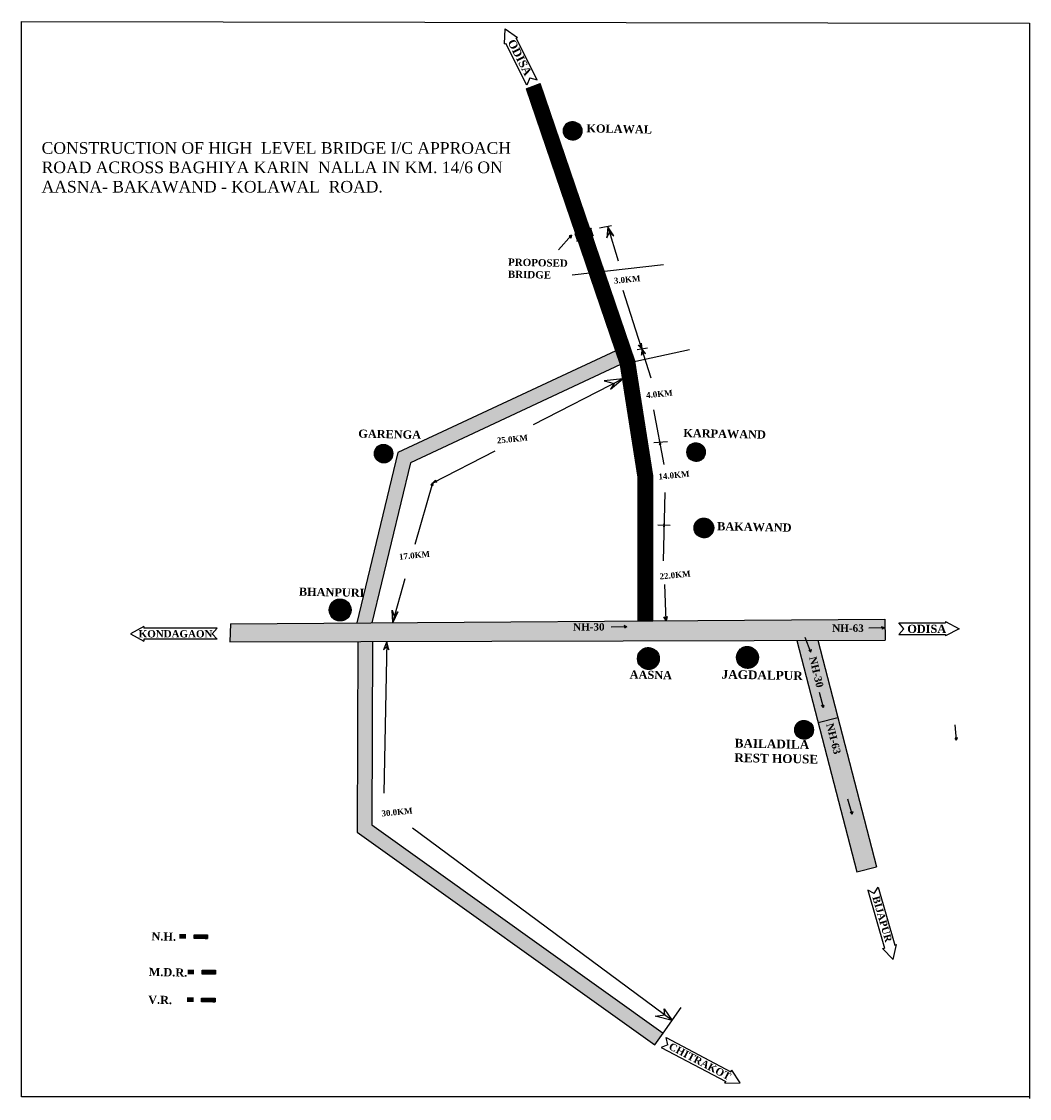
# Model space of a CAD drawing. Header units: metres. Extents: x 8674 to 48049, y 1780 to 5719.
# Tile 2 of 2: x 44578 to 48049, y 2012 to 5719. Entities that reach past the tile are written whole.
import ezdxf

# ---------------------------------------------------------------- set-up
doc = ezdxf.new("R2010")
doc.units = ezdxf.units.M
doc.header["$MEASUREMENT"] = 0
doc.layers.add('TEX', color=6, linetype='Continuous')
doc.styles.get("Standard").update_dxf_attribs({"font": 'arial.ttf'})
doc.styles.add('style1', font='txt.shx', dxfattribs={"height": 1})

msp = doc.modelspace()

# ---------------------------------------------------------------- hatches: boundary and pattern name
at = {"true_color": 0x2776bb}
h = msp.add_hatch(dxfattribs=at)
h.set_pattern_fill('ANSI31', color=152)
h.paths.add_polyline_path([(46584.18479, 4859.50635), (46533.29931, 4853.80467), (46641.04988, 4538.05544), (46689.99391, 4548.69935), (46689.77904, 4550.07591)])
h.paths.add_polyline_path([(46534.76628, 5004.32097), (46534.05839, 5006.38198), (46534.06266, 5006.38284), (46363.87582, 5505.09356), (46317.11561, 5487.30334), (46533.29931, 4853.80467), (46584.18479, 4859.50635)])
h = msp.add_hatch()
h.set_pattern_fill('ANSI31', color=1)
h.set_pattern_definition([(45, (45808.21982, 4451.05232), (-0.088388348, 0.088388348), [])])
edge = h.paths.add_edge_path()
edge.add_arc((46475.86519, 5342.58948), 31.79142, 0, 360)
h = msp.add_hatch()
h.set_pattern_fill('ANSI31', color=1)
h.set_pattern_definition([(45, (41183.51542, 2309.61717), (-0.0883883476, 0.0883883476), [])])
h.paths.add_polyline_path([(46536.93223, 5006.9612), (46539.35167, 5007.47985), (46539.58851, 5006.74406), (46537.18219, 5006.2371), (46545.28983, 4982.75003), (46547.56439, 4983.34373), (46547.85753, 4982.52619), (46545.60733, 4981.83025), (46542.82036, 4980.87164), (46534.05839, 5006.38198)])
h = msp.add_hatch(color=1)
h.dxf.hatch_style = 1
h.paths.add_polyline_path([(46536.93223, 5006.9612), (46539.35167, 5007.47985), (46539.58851, 5006.74406), (46537.18219, 5006.2371), (46545.28983, 4982.75003), (46547.56439, 4983.34373), (46547.85753, 4982.52619), (46545.60733, 4981.83025), (46542.82036, 4980.87164), (46534.05839, 5006.38198)])
h = msp.add_hatch(color=1)
h.dxf.hatch_style = 1
h.paths.add_polyline_path([(46483.668, 4989.22863), (46486.44109, 4990.19016), (46495.15028, 4965.07261), (46492.52442, 4963.75092)])
h.paths.add_polyline_path([(46492.17336, 4964.70628), (46492.52442, 4963.75092), (46490.44369, 4962.73132), (46490.00788, 4963.64515)])
h.paths.add_polyline_path([(46483.668, 4989.22863), (46483.97085, 4988.35742), (46481.79792, 4987.71697), (46481.48403, 4988.54812)])
at = {"true_color": 0xadddf7}
h = msp.add_hatch(dxfattribs=at)
h.set_pattern_fill('ANSI31', color=141)
h.paths.add_polyline_path([(46641.04988, 4538.05544), (46624.80751, 4585.65161), (45873.89654, 4235.31054), (45732.37462, 3648.99864), (45783.89507, 3649.34873), (45916.85222, 4200.1776)])
at = {"true_color": 0x2776bb}
h = msp.add_hatch(dxfattribs=at)
h.set_pattern_fill('ANSI31', color=152)
h.paths.add_polyline_path([(46689.99391, 4548.69935), (46641.04988, 4538.05544), (46701.46333, 4151.01073), (46751.46333, 4151.01073), (46751.46333, 4154.88947)])
h = msp.add_hatch()
h.set_pattern_fill('ANSI31', color=1)
h.set_pattern_definition([(45, (45157.15557, 3339.90478), (-0.088388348, 0.088388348), [])])
edge = h.paths.add_edge_path()
edge.add_arc((45824.80094, 4231.44194), 31.79142, 0, 360)
h = msp.add_hatch()
h.set_pattern_fill('ANSI31', color=1)
h.set_pattern_definition([(45, (46233.068, 3345.18353), (-0.088388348, 0.088388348), [])])
edge = h.paths.add_edge_path()
edge.add_arc((46900.71337, 4236.72069), 31.83572, 0, 360)
h = msp.add_hatch(dxfattribs=at)
h.set_pattern_fill('ANSI31', color=152)
h.paths.add_polyline_path([(46751.46333, 4151.01073), (46701.46333, 4151.01073), (46701.46333, 3655.58378), (46751.46333, 3655.92353)])
h = msp.add_hatch()
h.set_pattern_fill('ANSI31', color=1)
h.set_pattern_definition([(45, (46260.14019, 3084.22787), (-0.088388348, 0.088388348), [])])
edge = h.paths.add_edge_path()
edge.add_arc((46927.78556, 3975.76503), 33.76379, 0, 360)
h = msp.add_hatch()
h.set_pattern_fill('ANSI31', color=1)
h.set_pattern_definition([(45, (45007.29093, 2801.89645), (-0.088388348, 0.088388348), [])])
edge = h.paths.add_edge_path()
edge.add_arc((45674.93629, 3693.43361), 37.62684, 0, 360)
h = msp.add_hatch()
h.set_pattern_fill('ANSI31', color=2)
h.paths.add_polyline_path([(47551.27327, 3661.35839), (45297.81267, 3646.04571), (45295.81518, 3584.19982), (47551.44332, 3589.54065)])
h.paths.add_polyline_path([(47319.92244, 3588.99246), (47247.65322, 3588.82134), (47454.29935, 2791.63456), (47522.05979, 2809.19937)])
h = msp.add_hatch(dxfattribs=at)
h.set_pattern_fill('ANSI31', color=152)
h.paths.add_polyline_path([(45784.00054, 2954.30146), (45786.34074, 3585.36127), (45736.33995, 3585.24288), (45733.90506, 2928.64704), (46758.1618, 2196.6321), (46787.23431, 2237.3112)])
h = msp.add_hatch()
h.set_pattern_fill('ANSI31', color=1)
h.set_pattern_definition([(45, (46068.92772, 2634.66425), (-0.088388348, 0.088388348), [])])
edge = h.paths.add_edge_path()
edge.add_arc((46736.57308, 3526.20141), 37.62684, 0, 360)
h = msp.add_hatch()
h.set_pattern_fill('ANSI31', color=1)
h.set_pattern_definition([(45, (46410.1542, 2638.58266), (-0.088388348, 0.088388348), [])])
edge = h.paths.add_edge_path()
edge.add_arc((47077.79956, 3530.11982), 37.62684, 0, 360)
h = msp.add_hatch()
h.set_pattern_fill('ANSI31', color=1)
h.set_pattern_definition([(45, (46604.97252, 2389.38406), (-0.088388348, 0.088388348), [])])
edge = h.paths.add_edge_path()
edge.add_arc((47272.61789, 3280.92123), 32.13215, 0, 360)
at = {"true_color": 0xf1eb1f}
h = msp.add_hatch(dxfattribs=at)
h.set_pattern_fill('ANSI31', color=2)
h.set_pattern_definition([(45, (35485.72462, 480.34072), (-0.0883883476, 0.0883883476), [])])
h.paths.add_polyline_path([(45218.17252, 2575.72242), (45171.92415, 2575.72242), (45171.92415, 2562.52579), (45218.17252, 2562.52579)])
h = msp.add_hatch()
h.set_pattern_fill('ANSI31', color=5)
h.set_pattern_definition([(45, (35514.00878, 357.81027), (-0.0883883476, 0.0883883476), [])])
h.paths.add_polyline_path([(45246.45667, 2453.19196), (45200.20831, 2453.19196), (45200.20831, 2439.99534), (45246.45667, 2439.99534)])
at = {"true_color": 0xadddf7}
h = msp.add_hatch(dxfattribs=at)
h.set_pattern_fill('ANSI31', color=141)
h.set_pattern_definition([(45, (35512.01765, 262.36194), (-0.0883883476, 0.0883883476), [])])
h.paths.add_polyline_path([(45244.46554, 2357.74364), (45198.21718, 2357.74364), (45198.21718, 2344.54701), (45244.46554, 2344.54701)])

# ---------------------------------------------------------------- linework, layer by layer
for p, q in [((44578.009, 5718.83351), (48048.75074, 5713.62281)), ((44578.009, 2017.24249), (44578.009, 5718.83351)), ((48048.75074, 5713.62281), (48048.75074, 2012.03179)), ((46241.48483, 5641.53344), (46242.80803, 5694.22145)), ((46242.80803, 5694.22145), (46286.08344, 5664.13796)), ((46241.48483, 5641.53344), (46245.36554, 5643.50035)), ((46317.94728, 5500.29694), (46245.36554, 5643.50035)), ((46281.31347, 5661.72034), (46286.08344, 5664.13796)), ((46353.89522, 5518.51693), (46281.31347, 5661.72034)), ((46328.81367, 5524.53276), (46317.94728, 5500.29694)), ((46328.81367, 5524.53276), (46353.89522, 5518.51693)), ((46317.11561, 5487.30334), (46363.87582, 5505.09356)), ((46567.78631, 5008.66856), (46609.00172, 5016.61198)), ((46596.93468, 5012.43157), (46593.80313, 4974.88981)), ((46596.93468, 5012.43157), (46632.12792, 4895.27323)), ((46617.30198, 4981.52221), (46596.93468, 5012.43157)), ((46471.78376, 4983.44026), (46427.20743, 4932.63334)), ((46471.78376, 4983.44026), (46463.47004, 4980.84463)), ((46463.47004, 4980.84463), (46465.96448, 4977.17669)), ((46469.55976, 4973.05972), (46465.96448, 4977.17669)), ((46471.78376, 4983.44026), (46469.55976, 4973.05972)), ((46593.80313, 4974.88981), (46602.53702, 4993.78138)), ((46602.53702, 4993.78138), (46617.30198, 4981.52221)), ((46474.63611, 4847.23151), (46788.93996, 4882.44901)), ((46746.52602, 4490.81879), (46649.72464, 4792.75961)), ((46713.88338, 4592.63702), (46701.36972, 4605.19536)), ((46701.36972, 4605.19536), (46710.42035, 4603.43884)), ((46710.42035, 4603.43884), (46711.98754, 4611.5139)), ((46711.98754, 4611.5139), (46713.88338, 4592.63702)), ((46641.04988, 4538.05544), (46878.52933, 4589.70035)), ((46697.99532, 4590.07779), (46733.9173, 4595.86405)), ((46713.88338, 4592.63702), (46713.13558, 4570.89671)), ((46713.13558, 4570.89671), (46717.65716, 4580.86594)), ((46726.80922, 4576.29554), (46713.88338, 4592.63702)), ((46717.65716, 4580.86594), (46726.80922, 4576.29554)), ((46648.77713, 4488.55003), (46339.52861, 4330.65179)), ((46648.77713, 4488.55003), (46583.87166, 4481.65238)), ((46606.42585, 4453.90266), (46648.77713, 4488.55003)), ((46583.87166, 4481.65238), (46618.81918, 4473.2539)), ((46618.81918, 4473.2539), (46606.42585, 4453.90266)), ((46790.42164, 4194.28578), (46755.22841, 4381.73914)), ((46755.50307, 4270.34479), (46802.08018, 4273.83355)), ((46775.85581, 4271.86927), (46774.93058, 4261.27132)), ((46774.93058, 4261.27132), (46776.93896, 4266.09996)), ((46779.83205, 4262.85279), (46775.85581, 4271.86927)), ((46776.93896, 4266.09996), (46779.83205, 4262.85279)), ((46207.39486, 4240.58266), (45993.46383, 4129.56728)), ((45993.46383, 4129.56728), (45932.62155, 3919.21994)), ((45993.46383, 4129.56728), (45987.39611, 4124.24402)), ((45987.39611, 4124.24402), (45991.84388, 4123.96671)), ((45990.88711, 4130.36407), (45997.11331, 4128.26218)), ((45991.84388, 4123.96671), (45995.35824, 4121.89312)), ((45993.46383, 4129.56728), (46003.41417, 4140.755)), ((46008.26835, 4134.69524), (45993.46383, 4129.56728)), ((45995.35824, 4121.89312), (45993.46383, 4129.56728)), ((46003.41417, 4140.755), (46002.33338, 4134.16996)), ((46002.33338, 4134.16996), (46008.26835, 4134.69524)), ((46793.35447, 4097.63012), (46787.46719, 3862.94741)), ((46769.07745, 3986.5786), (46811.09902, 3985.41283)), ((46790.55367, 3985.98281), (46788.86252, 3979.32818)), ((46788.86252, 3979.32818), (46790.41763, 3980.56004)), ((46790.55367, 3985.98281), (46789.32639, 3989.4639)), ((46789.32639, 3989.4639), (46790.60617, 3988.07563)), ((46790.41763, 3980.56004), (46791.98116, 3979.41647)), ((46791.38455, 3989.70286), (46790.55367, 3985.98281)), ((46791.98116, 3979.41647), (46790.55367, 3985.98281)), ((46790.60617, 3988.07563), (46791.38455, 3989.70286)), ((45857.12521, 3649.84634), (45899.06376, 3801.92065)), ((46797.56393, 3656.2368), (46793.33283, 3780.93657)), ((45857.12521, 3649.84634), (45854.28753, 3692.49149)), ((45854.28753, 3692.49149), (45862.42444, 3669.062)), ((45873.60093, 3686.97093), (45857.12521, 3649.84634)), ((45862.42444, 3669.062), (45873.60093, 3686.97093)), ((46797.23455, 3665.94453), (46801.72769, 3670.46133)), ((46801.72769, 3670.46133), (46797.56393, 3656.2368)), ((44999.56504, 3636.47381), (44953.16701, 3611.47381)), ((44999.56504, 3636.47381), (44999.56504, 3630.87884)), ((45297.81267, 3646.04571), (45295.81518, 3584.19982)), ((45297.81267, 3646.04571), (47551.27327, 3661.35839)), ((46797.56393, 3656.2368), (46790.10541, 3669.47772)), ((46790.10541, 3669.47772), (46797.23455, 3665.94453)), ((47551.27327, 3661.35839), (47551.44332, 3589.54065)), ((47599.41035, 3649.56748), (47759.95731, 3649.56748)), ((47616.11543, 3628.91818), (47599.41035, 3649.56748)), ((47759.95731, 3653.91818), (47806.35534, 3628.91818)), ((47759.95731, 3653.91818), (47759.95731, 3649.56748)), ((44953.16701, 3611.47381), (44999.56504, 3586.47381)), ((45251.30304, 3630.87884), (44999.56504, 3630.87884)), ((45234.59796, 3611.47381), (45251.30304, 3630.87884)), ((45234.59796, 3611.47381), (45251.30304, 3592.40764)), ((47616.11543, 3628.91818), (47599.41035, 3609.26584)), ((47599.41035, 3609.26584), (47759.95731, 3609.26584)), ((47806.35534, 3628.91818), (47759.95731, 3603.91818)), ((47759.95731, 3609.26584), (47759.95731, 3603.91818)), ((44999.56504, 3592.40764), (44999.56504, 3586.47381)), ((45251.30304, 3592.40764), (44999.56504, 3592.40764)), ((45295.81518, 3584.19982), (47551.44332, 3589.54065)), ((45836.14033, 3585.47919), (45824.23543, 3555.94738)), ((45824.23543, 3555.94738), (45835.77199, 3567.60526)), ((45836.14033, 3585.47919), (45825.37289, 3062.97752)), ((45835.77199, 3567.60526), (45842.55327, 3556.61262)), ((45842.55327, 3556.61262), (45836.14033, 3585.47919)), ((47247.65322, 3588.82134), (47454.29935, 2791.63456)), ((47319.92244, 3588.99246), (47522.05979, 2809.19937)), ((46818.41763, 2280.94382), (45924.15925, 2942.71243)), ((47454.29935, 2791.63456), (47522.05979, 2809.19937)), ((47492.41535, 2729.10373), (47549.58367, 2529.61877)), ((47514.51035, 2718.07934), (47492.41535, 2729.10373)), ((47514.51035, 2718.07934), (47528.07275, 2739.15437)), ((47528.07275, 2739.15437), (47585.40786, 2539.9286)), ((47543.03375, 2527.73377), (47549.58367, 2529.61877)), ((47543.03375, 2527.73377), (47579.89068, 2490.05959)), ((47579.89068, 2490.05959), (47591.08352, 2541.562)), ((47585.40786, 2539.9286), (47591.08352, 2541.562)), ((46759.37568, 2295.57074), (46792.99346, 2299.75821)), ((46787.23431, 2237.3112), (46849.60096, 2324.57644)), ((46792.99346, 2299.75821), (46790.43565, 2320.29277)), ((46790.43565, 2320.29277), (46818.41763, 2280.94382)), ((46818.41763, 2280.94382), (46759.37568, 2295.57074)), ((46758.1618, 2196.6321), (46787.23431, 2237.3112)), ((46803.84799, 2196.77193), (46780.02936, 2187.37578)), ((46780.02936, 2187.37578), (47002.81965, 2070.17294)), ((46803.84799, 2196.77193), (46797.94058, 2221.42312)), ((46797.94058, 2221.42312), (47020.73087, 2104.22028)), ((47020.73087, 2104.22028), (47023.49351, 2109.47177)), ((47052.9168, 2065.7448), (47023.49351, 2109.47177)), ((47000.21478, 2065.22134), (47002.81965, 2070.17294)), ((47000.21478, 2065.22134), (47052.9168, 2065.7448)), ((48048.75074, 2017.24249), (44578.009, 2017.24249))]:
    msp.add_line(p, q)
at = {"color": 18, "true_color": 0x000000}
for p, q in [((46662.35247, 3635.43029), (46608.52668, 3634.5207)), ((46662.35247, 3635.43029), (46653.13235, 3639.54716)), ((46653.13235, 3639.54716), (46656.25859, 3635.32731)), ((46662.35247, 3635.43029), (46654.80027, 3630.64369)), ((46656.25859, 3635.32731), (46654.80027, 3630.64369)), ((47549.00374, 3631.7911), (47539.78362, 3635.90797)), ((47539.78362, 3635.90797), (47542.90986, 3631.68812)), ((47296.41333, 3548.38592), (47276.01437, 3598.20486)), ((47549.00374, 3631.7911), (47495.17795, 3630.88151)), ((47549.00374, 3631.7911), (47541.45154, 3627.0045)), ((47542.90986, 3631.68812), (47541.45154, 3627.0045)), ((47296.41333, 3548.38592), (47288.99295, 3555.23408)), ((47288.99295, 3555.23408), (47294.10386, 3554.02617)), ((47294.10386, 3554.02617), (47297.83229, 3557.21395)), ((47296.41333, 3548.38592), (47297.83229, 3557.21395)), ((47339.25076, 3357.55059), (47325.67191, 3409.64339)), ((47339.25076, 3357.55059), (47332.80904, 3365.32643)), ((47332.80904, 3365.32643), (47337.71343, 3363.44828)), ((47337.71343, 3363.44828), (47341.83337, 3366.11083)), ((47339.25076, 3357.55059), (47341.83337, 3366.11083)), ((47320.88302, 3306.31989), (47388.64346, 3323.8847)), ((47797.80091, 3244.84959), (47792.39158, 3298.41062)), ((47797.80091, 3244.84959), (47792.39929, 3251.97489)), ((47797.1885, 3250.9135), (47792.39929, 3251.97489)), ((47801.13202, 3254.3818), (47797.1885, 3250.9135)), ((47797.80091, 3244.84959), (47801.13202, 3254.3818)), ((47438.76466, 2990.88676), (47423.79215, 3042.59621)), ((47438.76466, 2990.88676), (47432.1165, 2998.48684)), ((47432.1165, 2998.48684), (47437.06955, 2996.74104)), ((47437.06955, 2996.74104), (47441.11652, 2999.51324)), ((47438.76466, 2990.88676), (47441.11652, 2999.51324))]:
    msp.add_line(p, q, dxfattribs=at)
at = {"lineweight": 158}
for p, q in [((45122.42177, 2570.45394), (45143.34031, 2570.45394)), ((45150.70592, 2447.92348), (45171.62446, 2447.92348)), ((45148.71479, 2352.47516), (45169.63333, 2352.47516))]:
    msp.add_line(p, q, dxfattribs=at)
for points in [[(46701.46333, 3655.58378), (46701.46333, 4151.01073), (46641.04988, 4538.05544), (46317.11561, 5487.30334)], [(46751.46333, 3655.92353), (46751.46333, 4154.88947), (46689.77904, 4550.07591), (46363.87582, 5505.09356)], [(46624.80751, 4585.65161), (45873.89654, 4235.31054), (45732.37462, 3648.99864)], [(46641.04988, 4538.05544), (45916.85222, 4200.1776), (45783.89507, 3649.34873)], [(45736.34048, 3585.38393), (45733.90506, 2928.64704), (46758.1618, 2196.6321)], [(45786.34132, 3585.51834), (45784.00054, 2954.30146), (46787.23431, 2237.3112)]]:
    msp.add_lwpolyline(points)
for points in [[(46536.93223, 5006.9612), (46545.60733, 4981.83025), (46542.82036, 4980.87164), (46534.05839, 5006.38198)], [(46539.35167, 5007.47985), (46539.58851, 5006.74406), (46537.18219, 5006.2371), (46536.93223, 5006.9612)], [(46495.15028, 4965.07261), (46486.44109, 4990.19016), (46483.668, 4989.22863), (46492.52442, 4963.75092)], [(46492.52442, 4963.75092), (46492.17336, 4964.70628), (46490.00788, 4963.64515), (46490.44369, 4962.73132)], [(45171.92415, 2575.72242), (45218.17252, 2575.72242), (45218.17252, 2562.52579), (45171.92415, 2562.52579)], [(45200.20831, 2453.19196), (45246.45667, 2453.19196), (45246.45667, 2439.99534), (45200.20831, 2439.99534)], [(45198.21718, 2357.74364), (45244.46554, 2357.74364), (45244.46554, 2344.54701), (45198.21718, 2344.54701)]]:
    msp.add_lwpolyline(points, close=True)
for centre, radius in [((46475.86519, 5342.58948), 31.79142), ((45824.80094, 4231.44194), 31.79142), ((46900.71337, 4236.72069), 31.83572), ((46927.78556, 3975.76503), 33.76379), ((45674.93629, 3693.43361), 37.62684), ((46736.57308, 3526.20141), 37.62684), ((47077.79956, 3530.11982), 37.62684), ((47272.61789, 3280.92123), 32.13215)]:
    msp.add_circle(centre, radius)

# ---------------------------------------------------------------- texts
at = {"color": 0, "insert": (44647.20605, 5303.67148), "char_height": 35, "width": 1732.6789263, "attachment_point": 1, "style": 'style1'}
msp.add_mtext('{\\fTimes New Roman|b0|i0|c0|p18;\\H1.14286x;CONSTRUCTION OF HIGH  LEVEL BRIDGE I/C APPROACH ROAD ACROSS BAGHIYA KARIN  NALLA IN KM. 14/6 ON AASNA- BAKAWAND - KOLAWAL  ROAD.    }', dxfattribs=at)
at = {"layer": 'TEX', "color": 0}
for s, insert, char_height, width, attachment_point, rotation in [('{\\fTimes New Roman|b1|i0|c0|p18;ODISA}', (46311.34696, 5528.94801), 28, 106.0122324, 9, 296.87788351), ('{\\fTimes New Roman|b1|i0|c0|p18;KOLAWAL}', (46523.47598, 5365.59116), 28, 235.7039554, 1, 358.87528768), ('{\\fTimes New Roman|b1|i0|c0|p18;PROPOSED BRIDGE}', (46253.62627, 4903.43818), 25, 200.6959841, 1, 358.87528768), ('{\\fTimes New Roman|b1|i0|c0|p18;3.0KM}', (46618.82067, 4815.66927), 20.4, 125.9689281, 7, 5.63676321), ('{\\fTimes New Roman|b1|i0|c0|p18;4.0KM}', (46729.66176, 4421.72766), 20.4, 125.9689281, 7, 5.63676321), ('{\\fTimes New Roman|b1|i0|c0|p18;GARENGA}', (45737.92141, 4314.6968), 28, 235.7039554, 1, 358.87528768), ('{\\fTimes New Roman|b1|i0|c0|p18;KARPAWAND}', (46857.05109, 4316.63938), 28, 281.3763639, 1, 358.87528768), ('{\\fTimes New Roman|b1|i0|c0|p18;25.0KM}', (46215.87529, 4265.72313), 20.4, 125.9689281, 7, 5.63676321), ('{\\fTimes New Roman|b1|i0|c0|p18;14.0KM}', (46772.26319, 4141.4559), 20.4, 125.9689281, 7, 5.63676321), ('{\\fTimes New Roman|b1|i0|c0|p18;BAKAWAND}', (46973.71265, 3995.86361), 28, 253.8285119, 1, 358.87528768), ('{\\fTimes New Roman|b1|i0|c0|p18;17.0KM}', (45878.89934, 3865.80895), 20.4, 125.9689281, 7, 5.63676321), ('{\\fTimes New Roman|b1|i0|c0|p18;22.0KM}', (46775.97567, 3797.79723), 20.4, 125.9689281, 7, 5.63676321), ('{\\fTimes New Roman|b1|i0|c0|p18;BHANPURI}', (45533.44952, 3770.62783), 28, 106.0122324, 1, 358.87528768), ('{\\fTimes New Roman|b1|i0|c0|p18;\\C256;\\c0;NH-30}', (47315.30542, 3423.96972), 25.4, 106.0122324, 9, 283.74750572), ('{\\fTimes New Roman|b1|i0|c0|p18;AASNA}', (46672.41011, 3485.47274), 28, 150.8596228, 1, 358.87528768), ('{\\fTimes New Roman|b1|i0|c0|p18;JAGDALPUR}', (46989.03415, 3487.26857), 30, 300.4626976, 1, 358.87528768), ('{\\fTimes New Roman|b1|i0|c0|p18;\\C256;\\c0;NH-63}', (47348.24711, 3299.98186), 25.4, 106.0122324, 7, 284.28243357), ('{\\fTimes New Roman|b1|i0|c0|p18;BAILADILA REST HOUSE}', (47033.96362, 3250.17143), 30, 300.4626976, 1, 358.87528768), ('{\\fTimes New Roman|b1|i0|c0|p18;30.0KM}', (45818.61868, 2981.99863), 20.4, 125.9689281, 7, 5.63676321), ('{\\fTimes New Roman|b1|i0|c0|p18;BIJAPUR}', (47507.06787, 2704.52891), 25, 106.0122324, 7, 286.0552709), ('{\\fTimes New Roman|b1|i0|c0|p18;N.H.}', (45025.87104, 2584.33706), 28, 82.659949, 1, 358.87528768), ('{\\fTimes New Roman|b1|i0|c0|p18;M.D.R.}', (45016.30565, 2461.80661), 28, 82.659949, 1, 358.87528768), ('{\\fTimes New Roman|b1|i0|c0|p18;V.R.}', (45014.31452, 2366.35828), 28, 82.659949, 1, 358.87528768), ('{\\fTimes New Roman|b1|i0|c0|p18;CHITRAKOT}', (46803.95958, 2182.97964), 25, 139.3807382, 7, 332.25257958)]:
    msp.add_mtext(s, dxfattribs=dict(at, insert=insert, char_height=char_height, width=width, attachment_point=attachment_point, rotation=rotation))
for s, insert, char_height, width, attachment_point in [('{\\fTimes New Roman|b1|i0|c0|p18;\\C256;\\c0;NH-30}', (46476.94364, 3647.95988), 25.4, 106.0122324, 1), ('{\\fTimes New Roman|b1|i0|c0|p18;\\C256;\\c0;NH-63}', (47369.51558, 3643.55521), 25.4, 106.0122324, 1), ('{\\fTimes New Roman|b1|i0|c0|p18;ODISA}', (47627.95024, 3642.50191), 28, 106.0122324, 1), ('{\\fTimes New Roman|b1|i0|c0|p18;KONDAGAON}', (45235.31907, 3623.94514), 25, 139.3807382, 3)]:
    msp.add_mtext(s, dxfattribs=dict(at, insert=insert, char_height=char_height, width=width, attachment_point=attachment_point))

doc.saveas('drawing.dxf')
